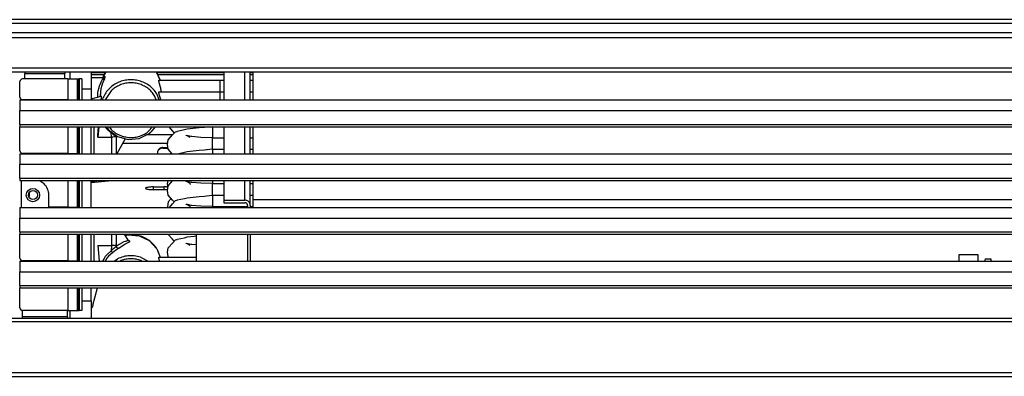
# Model space of a CAD drawing. Header units: millimetres. Extents: x -368 to 367, y 0 to 87.
# Tile 8 of 9: x -240 to 0, y 0 to 87. Entities that reach past the tile are written whole.
import ezdxf

# ---------------------------------------------------------------- set-up
doc = ezdxf.new("R2010")
doc.units = ezdxf.units.MM

# ---------------------------------------------------------------- blocks, each defined once
blk = doc.blocks.new('B0176_213036B_LAMIERA_ESTETICA_POSTERIORE__50', base_point=(-85095, 64823.81))
at = {"color": 7, "linetype": 'Continuous'}
blk.add_line((-84026.5, 64828.61), (-85093.3, 64828.61), dxfattribs=at)
at = {"color": 124, "linetype": 'Continuous'}
blk.add_line((-84026.5, 64827.11), (-85093.3, 64827.11), dxfattribs=at)

msp = doc.modelspace()

# ---------------------------------------------------------------- linework, layer by layer
at = {"color": 7, "linetype": 'Continuous'}
for p, q in [((-342.06, 84.14), (342.06, 84.14)), ((-291.9, 0), (291.9, 0))]:
    msp.add_line(p, q, dxfattribs=at)
at = {"color": 124, "linetype": 'Continuous'}
msp.add_line((-342.06, 82.85), (342.06, 82.85), dxfattribs=at)
at = {"color": 9, "linetype": 'Continuous'}
for p, q in [((342.06, 75.4), (-342.06, 75.4)), ((342.06, 74.43), (-342.06, 74.43)), ((-228.69, 72.75), (-239.72, 72.75)), ((-233.26, 72.75), (-239.43, 72.75)), ((-239.15, 74.43), (-239.15, 74.11)), ((-239.15, 72.75), (-239.15, 74.11)), ((-239.15, 74.11), (-229.44, 74.11)), ((-232.47, 72.75), (-232.74, 72.75)), ((-231.51, 72.75), (-232.47, 72.75)), ((-228.81, 72.75), (-231.51, 72.75)), ((-229.44, 74.43), (-229.44, 74.11)), ((-229.44, 72.75), (-229.44, 74.11)), ((-228.69, 72.75), (-226.43, 72.75)), ((-228.69, 72.75), (-228.69, 67.67)), ((-228.15, 72.75), (-228.15, 74.43)), ((-226.43, 72.75), (-226.43, 67.67)), ((-226.43, 72.75), (-226.05, 72.75)), ((-226.05, 72.75), (-225.88, 72.75)), ((-226.05, 72.75), (-226.05, 67.6)), ((-225.23, 72.75), (-225.88, 72.75)), ((-225.88, 72.75), (-225.88, 67.6)), ((-225.23, 72.75), (-225.23, 67.6)), ((-222.97, 74.43), (-222.97, 70.22)), ((-222.97, 74.31), (-219.49, 74.31)), ((-219.79, 73.78), (-222.97, 73.78)), ((-222.97, 73.1), (-220.12, 73.1)), ((-220.51, 72.04), (-220.2, 72.69)), ((-220.09, 72.85), (-220.21, 72.63)), ((-220.2, 72.69), (-220.14, 72.82)), ((-219.42, 74.43), (-220.17, 73.1)), ((-220.15, 73.1), (-219.99, 73.41)), ((-220.14, 72.82), (-220.11, 72.91)), ((-220.12, 73.1), (-220, 73.1)), ((-220.11, 73.1), (-220.12, 73.1)), ((-220.11, 72.91), (-220.11, 73.1)), ((-219.99, 73.01), (-220.09, 72.85)), ((-219.89, 73.1), (-220.02, 72.93)), ((-220.02, 71.97), (-219.67, 72.85)), ((-220, 73.1), (-219.98, 73.08)), ((-219.99, 73.41), (-219.42, 74.43)), ((-219.92, 73.1), (-219.99, 73.01)), ((-219.98, 73.08), (-219.89, 73.1)), ((-219.84, 73.2), (-219.92, 73.1)), ((-219.89, 73.1), (-219.78, 73.24)), ((-219.79, 73.23), (-219.89, 73.1)), ((-219.82, 73.22), (-219.84, 73.2)), ((-219.78, 73.24), (-219.82, 73.22)), ((-219.71, 73.33), (-219.79, 73.23)), ((-219.67, 73.36), (-219.71, 73.33)), ((-219.57, 73.41), (-219.67, 73.36)), ((-219.67, 72.85), (-219.57, 73.15)), ((-219.57, 73.15), (-219.57, 73.41)), ((-207.06, 74.43), (-207.05, 74.41)), ((-206.94, 74.25), (-207.06, 74.43)), ((-207.05, 74.41), (-206.75, 73.82)), ((-206.98, 74.31), (-190.61, 74.31)), ((-206.11, 72.41), (-206.94, 74.25)), ((-206.75, 73.82), (-206.11, 72.41)), ((-190.61, 73.78), (-206.72, 73.78)), ((-206.48, 72.29), (-206.47, 72.41)), ((-206.46, 72.17), (-206.48, 72.29)), ((-206.47, 72.41), (-191.58, 72.41)), ((-206.39, 71.94), (-206.46, 72.17)), ((-191.58, 72.42), (-190.61, 72.42)), ((-191.58, 72.42), (-191.58, 70.88)), ((-191.58, 72.41), (-191.58, 71.51)), ((-190.61, 74.43), (-190.61, 67.6)), ((-185.43, 67.6), (-185.43, 74.43)), ((-184.14, 67.6), (-184.14, 74.43)), ((-184.14, 74.31), (-183.49, 74.31)), ((-183.49, 73.78), (-184.14, 73.78)), ((-184.14, 72.42), (-183.49, 72.42)), ((-183.49, 74.43), (-183.49, 67.6)), ((-240.37, 68.32), (-240.37, 72.1)), ((-222.97, 70.22), (-225.23, 70.22)), ((-222.97, 70.22), (-222.97, 68.37)), ((-221.32, 69.39), (-221.25, 69.84)), ((-221.25, 69.84), (-221.05, 70.68)), ((-221.05, 70.68), (-221.01, 70.81)), ((-221.01, 70.81), (-220.76, 71.48)), ((-220.76, 71.48), (-220.74, 71.52)), ((-220.74, 71.52), (-220.52, 72.01)), ((-220.66, 69.49), (-220.51, 70.37)), ((-220.52, 72.01), (-220.51, 72.04)), ((-220.51, 70.37), (-220.29, 71.21)), ((-220.29, 71.21), (-220.2, 71.48)), ((-220.2, 71.48), (-220.18, 71.55)), ((-220.18, 71.55), (-220.02, 71.97)), ((-206.26, 71.51), (-206.39, 71.94)), ((-206.13, 71.01), (-206.26, 71.51)), ((-206.01, 70.51), (-206.13, 71.01)), ((-205.95, 70.2), (-206.01, 70.51)), ((-205.93, 70.09), (-205.95, 70.2)), ((-205.87, 69.6), (-205.93, 70.09)), ((-191.58, 71.51), (-191.58, 70.54)), ((-191.58, 70.88), (-191.58, 70.54)), ((-191.58, 70.54), (-191.58, 70.51)), ((-191.58, 70.51), (-191.58, 70.48)), ((-191.58, 70.48), (-191.58, 70.3)), ((-191.58, 70.3), (-191.58, 69.67)), ((-240.44, 67.6), (240.44, 67.6)), ((-240.44, 67.6), (-240.44, 65.01)), ((-240.08, 67.79), (-240.08, 67.6)), ((-228.69, 67.67), (-239.72, 67.67)), ((-233.26, 67.6), (-233.26, 67.67)), ((-232.74, 67.6), (-232.74, 67.67)), ((-232.47, 67.67), (-232.47, 67.6)), ((-231.51, 67.6), (-231.51, 67.67)), ((-228.81, 67.67), (-228.81, 67.6)), ((-228.69, 67.67), (-226.43, 67.67)), ((-227.84, 67.6), (-227.84, 67.67)), ((-227.55, 67.6), (-227.55, 67.67)), ((-226.43, 67.67), (-226.25, 67.67)), ((-226.25, 67.67), (-226.25, 67.6)), ((-222.97, 67.91), (-220.58, 68.54)), ((-222.97, 68.37), (-222.97, 67.6)), ((-221.35, 68.99), (-221.32, 69.39)), ((-221.35, 68.74), (-221.35, 68.99)), ((-221.33, 68.34), (-221.35, 68.74)), ((-220.71, 68.63), (-220.66, 69.49)), ((-220.68, 68.88), (-220.71, 68.51)), ((-220.71, 68.62), (-220.71, 68.63)), ((-220.7, 68.58), (-220.71, 68.62)), ((-220.71, 68.55), (-220.71, 68.62)), ((-220.71, 68.51), (-220.71, 68.55)), ((-220.68, 68.88), (-220.68, 68.52)), ((-220.62, 67.71), (-220.63, 67.6)), ((-220.58, 67.97), (-220.62, 67.71)), ((-220.58, 68.54), (-220.54, 68.48)), ((-220.54, 68.48), (-220.58, 67.97)), ((-220.2, 67.87), (-220.26, 67.6)), ((-218.29, 69.62), (-219.56, 67.6)), ((-207.08, 67.6), (-207.49, 68.64)), ((-206.35, 67.6), (-206.94, 69.08)), ((-206.48, 69.48), (-206.47, 69.6)), ((-206.46, 69.36), (-206.48, 69.48)), ((-206.47, 69.6), (-191.58, 69.6)), ((-206.39, 69.13), (-206.46, 69.36)), ((-206.26, 68.7), (-206.39, 69.13)), ((-206.13, 68.2), (-206.26, 68.7)), ((-206.01, 67.7), (-206.13, 68.2)), ((-205.99, 67.6), (-206.01, 67.7)), ((-191.58, 69.67), (-191.58, 69.61)), ((-191.58, 69.61), (-190.61, 69.61)), ((-191.58, 69.61), (-191.58, 68.07)), ((-191.58, 69.6), (-191.58, 68.7)), ((-191.58, 68.7), (-191.58, 67.73)), ((-191.58, 68.07), (-191.58, 67.73)), ((-191.58, 67.73), (-191.58, 67.7)), ((-191.58, 67.7), (-191.58, 67.67)), ((-191.58, 67.67), (-191.58, 67.6)), ((-184.14, 69.61), (-183.49, 69.61)), ((-240.44, 65.01), (240.44, 65.01)), ((-240.44, 61.64), (-240.44, 65.01)), ((-240.44, 61.64), (240.44, 61.64)), ((-240.44, 61.64), (-240.44, 61.05)), ((-240.44, 61.05), (240.44, 61.05)), ((-240.44, 61.05), (-240.44, 61.03)), ((-240.44, 61.03), (240.44, 61.03)), ((-240.37, 55.18), (-240.37, 61.03)), ((-228.69, 61.03), (-228.69, 54.53)), ((-226.43, 61.03), (-226.43, 54.53)), ((-226.05, 61.03), (-226.05, 54.46)), ((-225.88, 61.03), (-225.88, 54.46)), ((-225.23, 61.03), (-225.23, 54.46)), ((-222.97, 54.46), (-222.97, 61.03)), ((-222.33, 61.03), (-222.33, 59.43)), ((-221.15, 61.03), (-221.38, 58.5)), ((-221.35, 58.9), (-221.16, 61.03)), ((-219.59, 61.03), (-219.53, 60.96)), ((-219.53, 60.96), (-219.06, 60.43)), ((-219.23, 61.03), (-218.75, 60.28)), ((-219.23, 61.03), (-218.76, 60.29)), ((-219.06, 60.43), (-218.12, 59.61)), ((-218.75, 60.28), (-216.57, 58.66)), ((-218.56, 61.03), (-218.29, 60.6)), ((-209.17, 59.77), (-208, 61.03)), ((-208.78, 59.38), (-207.24, 61.03)), ((-208.13, 60.08), (-207.24, 61.03)), ((-204.06, 61.03), (-203.14, 59.98)), ((-201.96, 60), (-200.22, 60.36)), ((-200.22, 60.36), (-199.55, 60.55)), ((-199.55, 60.55), (-196.63, 60.88)), ((-196.63, 60.88), (-195.28, 60.93)), ((-195.28, 60.93), (-194.82, 61.02)), ((-194.82, 61.02), (-194.72, 61.03)), ((-193.33, 61.03), (-193.33, 61)), ((-193.33, 61), (-193.33, 58.43)), ((-190.61, 61.03), (-190.61, 54.46)), ((-185.43, 54.46), (-185.43, 61.03)), ((-184.14, 54.46), (-184.14, 61.03)), ((-183.49, 61.03), (-183.49, 54.46)), ((-222.33, 59.43), (-222.33, 54.72)), ((-221.38, 58.5), (-221.35, 58.9)), ((-221.38, 58.5), (-218.03, 58.5)), ((-218.04, 59.7), (-218.12, 59.61)), ((-218.03, 58.5), (-218.12, 59.61)), ((-217.79, 59.29), (-218.12, 59.61)), ((-218.01, 59.73), (-218.04, 59.7)), ((-217.7, 58.52), (-218.03, 58.5)), ((-218.03, 58.5), (-218.03, 54.64)), ((-217.57, 59.11), (-217.79, 59.29)), ((-217.38, 58.55), (-217.7, 58.52)), ((-217.46, 59.03), (-217.57, 59.11)), ((-217.4, 58.99), (-217.46, 59.03)), ((-217.16, 58.84), (-217.4, 58.99)), ((-217.11, 58.61), (-217.38, 58.55)), ((-216.91, 58.73), (-217.16, 58.84)), ((-216.91, 58.67), (-217.11, 58.61)), ((-216.91, 58.73), (-216.88, 58.85)), ((-216.91, 58.67), (-216.91, 58.73)), ((-216.66, 58.72), (-216.91, 58.73)), ((-216.91, 58.67), (-216.91, 54.78)), ((-216.88, 58.85), (-216.87, 58.88)), ((-214.65, 58.12), (-216.76, 54.46)), ((-216.57, 58.66), (-213.95, 57.93)), ((-213.95, 57.93), (-211.23, 58.17)), ((-211.23, 58.17), (-208.79, 59.37)), ((-203.12, 59.05), (-209.44, 59.05)), ((-208.79, 59.37), (-208.13, 60.08)), ((-204.31, 56.7), (-204.17, 57.86)), ((-204.17, 57.86), (-203.14, 59.04)), ((-203.14, 59.98), (-202.69, 59.51)), ((-203.14, 59.04), (-202.37, 59.84)), ((-202.37, 59.84), (-201.98, 59.92)), ((-201.98, 59.92), (-201.96, 60)), ((-199.77, 58.99), (-199.65, 58.92)), ((-199.68, 58.84), (-199.77, 58.99)), ((-199.72, 58.94), (-199.68, 58.84)), ((-198.53, 58.67), (-199.72, 58.94)), ((-199.65, 58.92), (-198.89, 58.5)), ((-198.42, 58.68), (-198.53, 58.67)), ((-196.21, 58.46), (-198.42, 58.68)), ((-193.33, 58.37), (-196.21, 58.46)), ((-193.33, 58.43), (-193.33, 58.37)), ((-193.33, 58.37), (-190.61, 58.37)), ((-193.33, 55.62), (-193.33, 58.37)), ((-184.14, 58.37), (-183.49, 58.37)), ((-204.29, 56.94), (-215.33, 56.94)), ((-205.5, 55.96), (-205.5, 55.85)), ((-205.5, 55.96), (-204.23, 55.96)), ((-205.5, 55.85), (-204.21, 55.85)), ((-204.17, 55.54), (-204.31, 56.7)), ((-203.22, 54.46), (-204.17, 55.54)), ((-195.28, 55.31), (-196.63, 55.27)), ((-194.82, 55.4), (-195.28, 55.31)), ((-194.67, 55.42), (-194.82, 55.4)), ((-193.33, 55.57), (-194.67, 55.42)), ((-193.33, 55.57), (-193.33, 55.62)), ((-193.33, 55.57), (-190.61, 55.57)), ((-193.33, 55.57), (-193.33, 55.52)), ((-193.33, 55.52), (-193.33, 54.55)), ((-184.14, 55.57), (-183.49, 55.57)), ((-240.44, 54.46), (240.44, 54.46)), ((-240.44, 54.46), (-240.44, 51.87)), ((-240.08, 54.65), (-240.08, 54.46)), ((-228.69, 54.53), (-239.72, 54.53)), ((-233.26, 54.46), (-233.26, 54.53)), ((-232.93, 54.53), (-232.93, 54.46)), ((-232.47, 54.53), (-232.47, 54.46)), ((-231.51, 54.46), (-231.51, 54.53)), ((-228.81, 54.53), (-228.81, 54.46)), ((-228.69, 54.53), (-226.43, 54.53)), ((-227.84, 54.46), (-227.84, 54.53)), ((-227.55, 54.46), (-227.55, 54.53)), ((-226.43, 54.53), (-226.25, 54.53)), ((-226.25, 54.53), (-226.25, 54.46)), ((-222.33, 54.72), (-222.33, 54.46)), ((-218.03, 54.64), (-218.03, 54.46)), ((-216.91, 54.78), (-216.91, 54.46)), ((-206.79, 54.69), (-206.79, 54.58)), ((-206.79, 54.58), (-206.79, 54.46)), ((-203.45, 54.72), (-203.67, 54.46)), ((-200.22, 54.74), (-201.56, 54.46)), ((-199.55, 54.93), (-200.22, 54.74)), ((-196.63, 55.27), (-199.55, 54.93)), ((-193.33, 54.55), (-193.33, 54.46)), ((-240.44, 51.87), (240.44, 51.87)), ((-240.44, 48.5), (-240.44, 51.87)), ((-240.44, 48.5), (240.44, 48.5)), ((-240.44, 48.5), (-240.44, 47.91)), ((-240.44, 47.91), (240.44, 47.91)), ((-240.44, 47.91), (-240.44, 47.89)), ((-240.44, 47.89), (240.44, 47.89)), ((-240.08, 47.89), (-240.08, 41.32)), ((-234.47, 47.08), (-235.68, 47.89)), ((-228.69, 47.89), (-228.69, 41.39)), ((-226.43, 47.89), (-226.43, 41.39)), ((-226.05, 47.89), (-226.05, 41.32)), ((-225.88, 47.89), (-225.88, 41.32)), ((-225.23, 47.89), (-225.23, 41.32)), ((-222.97, 47.39), (-217.96, 47.89)), ((-222.97, 41.32), (-222.97, 47.89)), ((-222.97, 47.6), (-222.31, 47.57)), ((-222.31, 47.57), (-222.31, 47.89)), ((-222.08, 47.52), (-222.31, 47.57)), ((-222.03, 47.49), (-222.08, 47.52)), ((-221.68, 47.52), (-221.68, 47.89)), ((-208.3, 45.68), (-207.76, 45.69)), ((-207.76, 45.69), (-207.76, 46.33)), ((-207.76, 46.33), (-205.17, 46.33)), ((-207.76, 45.69), (-205.17, 45.69)), ((-205.17, 45.69), (-205.17, 46.33)), ((-205.17, 45.69), (-204.64, 45.68)), ((-204.43, 46.31), (-204.22, 46.28)), ((-204.29, 45.7), (-204.43, 45.68)), ((-204.31, 47.11), (-204.22, 47.89)), ((-204.21, 46.29), (-204.31, 47.11)), ((-204.31, 45.46), (-204.17, 46.62)), ((-204.17, 46.62), (-203.14, 47.8)), ((-203.14, 47.8), (-203.04, 47.89)), ((-199.77, 47.75), (-199.65, 47.68)), ((-199.68, 47.6), (-199.77, 47.75)), ((-199.72, 47.7), (-199.68, 47.6)), ((-198.53, 47.43), (-199.72, 47.7)), ((-199.65, 47.68), (-198.89, 47.26)), ((-198.89, 47.26), (-198.81, 46.89)), ((-198.42, 47.44), (-198.53, 47.43)), ((-196.21, 47.22), (-198.42, 47.44)), ((-193.33, 47.14), (-196.21, 47.22)), ((-193.33, 47.89), (-193.33, 47.82)), ((-193.33, 47.82), (-193.33, 47.19)), ((-193.33, 47.19), (-193.33, 47.14)), ((-193.33, 47.14), (-190.61, 47.14)), ((-193.33, 44.38), (-193.33, 47.14)), ((-190.61, 47.89), (-190.61, 43.1)), ((-185.43, 43.1), (-185.43, 47.89)), ((-184.14, 41.82), (-184.14, 47.89)), ((-184.14, 47.14), (-183.49, 47.14)), ((-183.49, 47.89), (-183.49, 43.23)), ((-238.09, 43.71), (-238.08, 44.31)), ((-238.08, 44.31), (-238.07, 44.99)), ((-233.33, 41.39), (-233.33, 44.34)), ((-205.17, 45.66), (-207.76, 45.66)), ((-204.43, 45.68), (-205.17, 45.66)), ((-204.17, 44.3), (-204.31, 45.46)), ((-203.14, 43.12), (-204.17, 44.3)), ((-203.45, 43.48), (-204.17, 42.65)), ((-201.96, 43.14), (-200.22, 43.5)), ((-200.22, 43.5), (-199.55, 43.69)), ((-199.55, 43.69), (-196.63, 44.03)), ((-196.63, 44.03), (-195.28, 44.07)), ((-195.28, 44.07), (-194.82, 44.16)), ((-194.82, 44.16), (-193.33, 44.33)), ((-193.33, 44.33), (-193.33, 44.38)), ((-193.33, 44.33), (-190.61, 44.33)), ((-193.33, 44.33), (-193.33, 44.26)), ((-193.33, 44.26), (-193.33, 41.57)), ((-184.14, 44.33), (-183.49, 44.33)), ((-240.44, 41.32), (240.44, 41.32)), ((-240.44, 41.32), (-240.44, 38.73)), ((-228.69, 41.39), (-233.33, 41.39)), ((-233.26, 41.32), (-233.26, 41.39)), ((-232.93, 41.39), (-232.93, 41.32)), ((-232.47, 41.39), (-232.47, 41.32)), ((-231.51, 41.32), (-231.51, 41.39)), ((-228.81, 41.39), (-228.81, 41.32)), ((-228.69, 41.39), (-226.43, 41.39)), ((-227.84, 41.32), (-227.84, 41.39)), ((-227.55, 41.32), (-227.55, 41.39)), ((-226.43, 41.39), (-226.25, 41.39)), ((-226.25, 41.39), (-226.25, 41.32)), ((-204.17, 42.65), (-204.31, 41.49)), ((-204.31, 41.49), (-204.29, 41.32)), ((-203.89, 41.32), (-203.14, 42.18)), ((-202.69, 42.65), (-203.14, 43.12)), ((-203.14, 42.18), (-202.37, 42.98)), ((-202.37, 42.98), (-201.98, 43.06)), ((-201.98, 43.06), (-201.96, 43.14)), ((-199.77, 42.13), (-199.65, 42.06)), ((-199.68, 41.98), (-199.77, 42.13)), ((-199.72, 42.08), (-199.68, 41.98)), ((-198.53, 41.81), (-199.72, 42.08)), ((-199.65, 42.06), (-198.89, 41.64)), ((-198.89, 41.64), (-198.82, 41.32)), ((-198.42, 41.82), (-198.53, 41.81)), ((-196.21, 41.6), (-198.42, 41.82)), ((-193.33, 41.52), (-196.21, 41.6)), ((-193.33, 41.57), (-193.33, 41.52)), ((-193.33, 41.52), (-184.79, 41.52)), ((-193.33, 41.45), (-193.33, 41.52)), ((-193.33, 41.32), (-193.33, 41.45)), ((-190.61, 43.1), (-190.61, 42.46)), ((-190.61, 43.1), (-185.43, 43.1)), ((-190.61, 42.46), (-185.43, 42.46)), ((-184.79, 41.82), (-184.79, 41.32)), ((-184.14, 41.82), (-184.14, 41.32)), ((-184.14, 41.52), (-183.49, 41.52)), ((-183.49, 43.23), (197.08, 43.23)), ((-183.49, 43.23), (-183.49, 41.32)), ((-240.44, 38.73), (240.44, 38.73)), ((-240.44, 35.36), (-240.44, 38.73)), ((-240.44, 35.36), (240.44, 35.36)), ((-240.44, 35.36), (-240.44, 34.77)), ((-240.44, 34.77), (240.44, 34.77)), ((-240.44, 34.77), (-240.44, 34.76)), ((-240.44, 34.76), (240.44, 34.76)), ((-240.37, 28.9), (-240.37, 34.76)), ((-228.69, 34.76), (-228.69, 28.26)), ((-226.43, 34.76), (-226.43, 28.26)), ((-226.05, 34.76), (-226.05, 28.18)), ((-225.88, 34.76), (-225.88, 28.18)), ((-225.23, 34.76), (-225.23, 28.18)), ((-222.97, 28.18), (-222.97, 34.76)), ((-222.33, 34.76), (-222.33, 33.95)), ((-222.33, 33.95), (-222.33, 28.96)), ((-218.03, 34.76), (-218.03, 34.38)), ((-218.03, 34.38), (-218.03, 31.98)), ((-216.91, 34.76), (-216.91, 34.2)), ((-216.91, 34.2), (-216.91, 32.04)), ((-213.97, 33.28), (-214.82, 34.76)), ((-214.65, 34.45), (-213.95, 34.65)), ((-214.65, 34.45), (-213.95, 34.65)), ((-213.95, 34.65), (-211.23, 34.4)), ((-211.23, 34.4), (-208.79, 33.2)), ((-204.17, 34.71), (-204.18, 34.76)), ((-203.14, 33.54), (-204.17, 34.71)), ((-201.96, 33.55), (-200.22, 33.92)), ((-200.22, 33.92), (-199.55, 34.11)), ((-199.55, 34.11), (-197.86, 34.3)), ((-197.86, 34.3), (-197.36, 34.36)), ((-197.36, 34.76), (-197.36, 28.18)), ((-184.79, 34.76), (-184.79, 28.18)), ((-184.14, 34.76), (-184.14, 28.18)), ((-221.4, 31.98), (-218.03, 31.98)), ((-221.4, 31.98), (-221.06, 28.18)), ((-218.03, 31.98), (-218.12, 30.69)), ((-217.7, 31.99), (-218.03, 31.98)), ((-217.49, 31.31), (-217.79, 31.03)), ((-217.38, 32), (-217.7, 31.99)), ((-217.4, 31.39), (-217.49, 31.31)), ((-217.16, 31.6), (-217.4, 31.39)), ((-217.11, 32.02), (-217.38, 32)), ((-216.91, 31.82), (-217.16, 31.6)), ((-216.91, 32.04), (-217.11, 32.02)), ((-216.91, 31.82), (-216.14, 32.33)), ((-216.91, 32.04), (-216.91, 31.93)), ((-216.91, 31.93), (-216.91, 31.82)), ((-216.88, 31.7), (-216.91, 31.82)), ((-216.84, 31.61), (-216.88, 31.7)), ((-216.82, 31.58), (-216.84, 31.61)), ((-216.77, 31.5), (-216.82, 31.58)), ((-216.67, 31.41), (-216.77, 31.5)), ((-216.56, 31.35), (-216.67, 31.41)), ((-216.26, 31.32), (-216.57, 31.1)), ((-216.48, 31.32), (-216.56, 31.35)), ((-216.45, 31.31), (-216.48, 31.32)), ((-216.36, 31.3), (-216.45, 31.31)), ((-216.26, 31.32), (-216.36, 31.3)), ((-216.26, 31.32), (-215.7, 31.72)), ((-216.14, 32.33), (-216.1, 32.35)), ((-216.1, 32.35), (-215.37, 32.74)), ((-215.7, 31.72), (-215.49, 31.85)), ((-215.49, 31.85), (-215.15, 32.06)), ((-215.37, 32.74), (-215.29, 32.78)), ((-215.29, 32.78), (-214.89, 32.95)), ((-215.15, 32.06), (-214.74, 32.3)), ((-214.89, 32.95), (-214.51, 33.09)), ((-214.74, 32.3), (-214.25, 32.55)), ((-214.51, 33.09), (-214.43, 33.11)), ((-214.43, 33.11), (-214.26, 33.16)), ((-214.26, 33.16), (-214.02, 33.21)), ((-214.25, 32.55), (-213.93, 32.7)), ((-214.02, 33.21), (-213.98, 33.22)), ((-213.98, 33.22), (-213.97, 33.28)), ((-213.92, 33.23), (-213.97, 33.28)), ((-213.95, 33.2), (-213.92, 33.19)), ((-213.93, 32.7), (-213.59, 32.88)), ((-213.89, 33.2), (-213.92, 33.23)), ((-213.92, 33.19), (-213.89, 33.2)), ((-213.59, 33.09), (-213.91, 33.22)), ((-213.49, 32.99), (-213.59, 33.09)), ((-213.59, 32.88), (-213.49, 32.99)), ((-208.79, 33.2), (-206.94, 31.21)), ((-204.31, 30.26), (-204.17, 31.42)), ((-204.17, 31.42), (-203.14, 32.59)), ((-202.69, 33.07), (-203.14, 33.54)), ((-203.14, 32.59), (-202.37, 33.39)), ((-202.37, 33.39), (-201.98, 33.47)), ((-201.98, 33.47), (-201.96, 33.55)), ((-199.77, 32.55), (-199.65, 32.48)), ((-199.68, 32.4), (-199.77, 32.55)), ((-199.72, 32.49), (-199.68, 32.4)), ((-198.53, 32.23), (-199.72, 32.49)), ((-199.65, 32.48), (-198.89, 32.06)), ((-198.42, 32.23), (-198.53, 32.23)), ((-197.36, 32.13), (-198.42, 32.23)), ((-222.33, 28.96), (-222.33, 28.18)), ((-219.54, 29.29), (-219.85, 28.85)), ((-219.13, 28.93), (-219.57, 28.18)), ((-219.06, 29.84), (-219.54, 29.29)), ((-218.76, 29.36), (-219.13, 28.93)), ((-218.12, 30.69), (-219.06, 29.84)), ((-217.81, 30.24), (-218.76, 29.36)), ((-217.79, 31.03), (-218.12, 30.69)), ((-218.12, 30.69), (-218.04, 30.58)), ((-218.04, 30.58), (-218.01, 30.54)), ((-218.01, 30.54), (-217.96, 30.47)), ((-217.96, 30.47), (-217.91, 30.4)), ((-217.91, 30.4), (-217.87, 30.34)), ((-217.87, 30.34), (-217.84, 30.29)), ((-217.84, 30.29), (-217.82, 30.27)), ((-217.82, 30.27), (-217.81, 30.24)), ((-217.39, 30.55), (-217.81, 30.24)), ((-216.97, 30.84), (-217.39, 30.55)), ((-216.57, 31.1), (-216.97, 30.84)), ((-210.58, 29.01), (-209.06, 28.18)), ((-206.94, 31.21), (-206.72, 30.64)), ((-206.94, 31.21), (-206.12, 29.14)), ((-206.72, 30.64), (-206.12, 29.14)), ((-206.48, 29.01), (-206.47, 29.14)), ((-206.46, 28.9), (-206.48, 29.01)), ((-206.47, 29.14), (-197.36, 29.14)), ((-206.38, 28.64), (-206.46, 28.9)), ((-204.21, 29.39), (-204.31, 30.26)), ((-204.18, 29.14), (-204.21, 29.39)), ((-11.09, 29.74), (-11.11, 28.18)), ((-6.39, 29.74), (-11.09, 29.74)), ((-6.36, 28.18), (-6.39, 29.74)), ((-240.44, 28.18), (240.44, 28.18)), ((-240.44, 28.18), (-240.44, 25.6)), ((-240.08, 28.38), (-240.08, 28.18)), ((-228.69, 28.26), (-239.72, 28.26)), ((-233.26, 28.18), (-233.26, 28.26)), ((-232.93, 28.26), (-232.93, 28.18)), ((-232.47, 28.26), (-232.47, 28.18)), ((-231.51, 28.18), (-231.51, 28.26)), ((-228.81, 28.26), (-228.81, 28.18)), ((-228.69, 28.26), (-226.43, 28.26)), ((-227.84, 28.18), (-227.84, 28.26)), ((-227.55, 28.18), (-227.55, 28.26)), ((-226.43, 28.26), (-226.25, 28.26)), ((-226.25, 28.26), (-226.25, 28.18)), ((-219.85, 28.85), (-220.23, 28.18)), ((-217.41, 28.18), (-216.58, 28.74)), ((-215.92, 28.18), (-215.72, 28.31)), ((-210.81, 28.31), (-210.61, 28.18)), ((-206.26, 28.23), (-206.38, 28.64)), ((-206.25, 28.18), (-206.26, 28.23)), ((-4.74, 28.39), (-4.77, 28.18)), ((-4.7, 28.77), (-4.74, 28.39)), ((-4.7, 28.77), (-3.26, 28.77)), ((-3.26, 28.77), (-3.25, 28.39)), ((-3.25, 28.39), (-3.25, 28.18)), ((-240.44, 25.6), (240.44, 25.6)), ((-240.44, 22.22), (-240.44, 25.6)), ((-240.44, 22.22), (240.44, 22.22)), ((-240.44, 22.22), (-240.44, 21.63)), ((-240.44, 21.63), (240.44, 21.63)), ((-240.44, 21.63), (-240.44, 21.62)), ((-240.44, 21.62), (240.44, 21.62)), ((-240.37, 16.76), (-240.37, 21.62)), ((-228.69, 21.62), (-228.69, 16.12)), ((-226.43, 21.62), (-226.43, 16.12)), ((-226.05, 21.62), (-226.05, 16.12)), ((-225.88, 21.62), (-225.88, 16.12)), ((-225.23, 21.62), (-225.23, 16.12)), ((-222.97, 20.3), (-222.97, 21.62)), ((-222.97, 18.45), (-222.97, 20.3)), ((-222.56, 17.42), (-221.43, 21.62)), ((-225.23, 18.45), (-222.97, 18.45)), ((-222.97, 18.45), (-222.97, 14.24)), ((-222.67, 17.1), (-222.97, 16.64)), ((-222.56, 17.42), (-222.67, 17.1)), ((-239.8, 16.13), (-239.8, 14.56)), ((-228.8, 14.56), (-239.8, 14.56)), ((-239.8, 14.56), (-239.8, 14.24)), ((-228.69, 16.12), (-239.72, 16.12)), ((-228.8, 14.56), (-228.8, 16.12)), ((-228.8, 14.56), (-228.8, 14.24)), ((-228.69, 16.12), (-226.43, 16.12)), ((-228.15, 14.24), (-228.15, 16.12)), ((-226.43, 16.12), (-226.05, 16.12)), ((-226.05, 16.12), (-225.88, 16.12)), ((-225.23, 16.12), (-225.88, 16.12)), ((-291.9, 14.24), (291.9, 14.24)), ((-291.9, 13.4), (291.9, 13.4)), ((291.9, 0.84), (-291.9, 0.84))]:
    msp.add_line(p, q, dxfattribs=at)
for radius in [1.62, 1.1]:
    msp.add_circle((-237.21, 44.34), radius, dxfattribs=at)
for centre, radius, start, end in [((-239.72, 72.1), 0.647, 90, 180), ((-239.72, 68.32), 0.647, 180, 270), ((-239.72, 55.18), 0.647, 180, 270), ((-237.21, 44.34), 3.88, 360, 44.9999), ((-239.72, 28.9), 0.647, 180, 270), ((-239.72, 16.76), 0.647, 180, 270)]:
    msp.add_arc(centre, radius, start, end, dxfattribs=at)
for points in [[(-206.94, 69.08), (-207.76, 70.16), (-208.78, 71.07), (-209.95, 71.79), (-211.23, 72.28), (-212.58, 72.52), (-213.95, 72.52), (-215.3, 72.28), (-216.58, 71.79), (-217.75, 71.07), (-218.76, 70.16), (-219.59, 69.08), (-220.2, 67.87)], [(-207.49, 68.64), (-208.24, 69.62), (-209.17, 70.45), (-210.23, 71.1), (-211.4, 71.55), (-212.64, 71.78), (-213.89, 71.78), (-215.12, 71.55), (-216.29, 71.1), (-217.36, 70.45), (-218.29, 69.62)], [(-218.29, 60.6), (-217.36, 59.77), (-216.29, 59.12), (-215.12, 58.68), (-213.89, 58.45)], [(-213.89, 58.45), (-212.64, 58.45), (-211.4, 58.68), (-210.23, 59.12), (-209.17, 59.77)], [(-205.5, 55.96), (-205.83, 55.92), (-206.14, 55.79), (-206.41, 55.59), (-206.62, 55.33), (-206.75, 55.02), (-206.79, 54.69)], [(-205.5, 55.85), (-205.83, 55.81), (-206.14, 55.68), (-206.41, 55.48), (-206.62, 55.21), (-206.75, 54.91), (-206.79, 54.58)], [(-207.76, 46.33), (-208.26, 46.32), (-208.73, 46.29), (-209.14, 46.23), (-209.44, 46.16), (-209.64, 46.08), (-209.7, 45.99), (-209.64, 45.91), (-209.44, 45.83), (-209.14, 45.76), (-208.73, 45.7), (-208.26, 45.67), (-207.76, 45.66)], [(-204.43, 46.31), (-204.79, 46.32), (-205.17, 46.33)], [(-184.14, 41.82), (-184.18, 42.15), (-184.31, 42.46), (-184.52, 42.72), (-184.79, 42.92), (-185.1, 43.05), (-185.43, 43.1)], [(-184.79, 41.82), (-184.81, 41.99), (-184.87, 42.14), (-184.98, 42.27), (-185.11, 42.37), (-185.27, 42.44), (-185.43, 42.46)], [(-208.78, 33.2), (-209.95, 33.91), (-211.23, 34.4), (-212.58, 34.65), (-213.95, 34.65)], [(-206.94, 31.21), (-207.76, 32.29), (-208.78, 33.2)], [(-210.58, 29.01), (-212.07, 29.41), (-213.61, 29.5), (-215.13, 29.27), (-216.58, 28.74)], [(-210.81, 28.31), (-212.02, 28.65), (-213.26, 28.76), (-214.51, 28.65), (-215.72, 28.31)]]:
    msp.add_spline(points, degree=3, dxfattribs=at)

# ---------------------------------------------------------------- block references
at = {"xscale": 0.6472349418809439, "yscale": 0.6472349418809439, "zscale": 0.6472349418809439}
msp.add_blockref('B0176_213036B_LAMIERA_ESTETICA_POSTERIORE__50', (-346.27, 84.14), dxfattribs=at)

doc.saveas('drawing.dxf')
